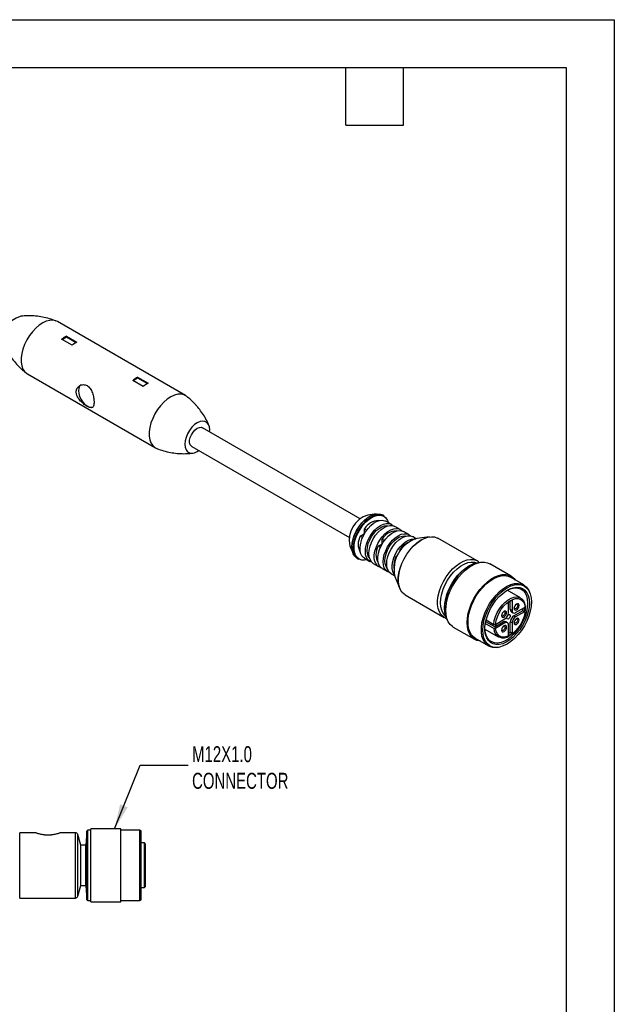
# Model space of a CAD drawing. Header units: millimetres. Extents: x 0 to 419, y 0 to 324.
# Tile 4 of 4: x 301 to 419, y 128 to 324. Entities that reach past the tile are written whole.
import ezdxf

# ---------------------------------------------------------------- set-up
doc = ezdxf.new("R2010")
doc.units = ezdxf.units.MM
doc.header["$LTSCALE"] = 1.5
doc.layers.add('DIMENSIONS', color=140, linetype='Continuous', lineweight=25)
doc.layers.add('TEXT', color=140, linetype='Continuous', lineweight=25)
doc.styles.add('SLDTEXTSTYLE0', font='TXT', dxfattribs={"width": 0.7})
doc.dimstyles.new('SLDDIMSTYLE4', dxfattribs={"dimtxt": 0.18, "dimasz": 4.953, "dimexe": 0, "dimexo": 0.0625, "dimgap": 0, "dimtad": 0, "dimtih": 1, "dimtoh": 1, "dimdec": 0, "dimrnd": 1e-09, "dimzin": 0, "dimdsep": 46, "dimtxsty": 'Standard', "dimsah": 1, "dimcen": 0.09, "dimadec": 0, "dimazin": 0, "dimtfac": 4.953, "dimtdec": 0, "dimtofl": 0, "dimtmove": 0, "dimatfit": 3, "dimfxl": 0, "dimfrac": 2, "dimtolj": 1, "dimtzin": 0, "dimarcsym": 0})

msp = doc.modelspace()

# ---------------------------------------------------------------- linework, layer by layer
at = {"color": 7, "linetype": 'Continuous'}
for p, q in [((0, 323.85), (419.1, 323.85)), ((419.1, 323.85), (419.1, 0))]:
    msp.add_line(p, q, dxfattribs=at)
for p, q in [((333.91, 249.14), (308.46, 263.84)), ((311.35, 259.13), (309.27, 260.33)), ((309.35, 260.29), (310.23, 260.8)), ((310.23, 260.97), (312.32, 259.77)), ((310.23, 260.8), (310.23, 260.97)), ((310.23, 260.8), (312.17, 259.68)), ((302.46, 253.45), (327.91, 238.75)), ((323.49, 252.12), (324.38, 252.64)), ((324.38, 252.8), (326.46, 251.6)), ((324.38, 252.64), (324.38, 252.8)), ((324.38, 252.64), (326.31, 251.52)), ((325.5, 250.96), (323.42, 252.17)), ((368.61, 224.67), (337.29, 242.75)), ((338.67, 241.95), (338.69, 242.32)), ((335.14, 239.03), (366.46, 220.94)), ((336.21, 238.03), (336.52, 238.23)), ((371.75, 225.63), (370.11, 225.4)), ((373.29, 225.26), (373.03, 225.41)), ((372.32, 224.27), (372.28, 224.29)), ((374.76, 223.55), (373.69, 224.16)), ((374.03, 224.34), (374.21, 223.86)), ((376.52, 222.52), (375.46, 223.14)), ((368.62, 221.22), (369.44, 221.7)), ((369.07, 220.96), (368.62, 221.22)), ((369.45, 221.71), (369.45, 222.66)), ((369.45, 222.66), (369.9, 222.4)), ((375.85, 222.23), (375.81, 222.25)), ((378.29, 221.5), (377.23, 222.12)), ((366.57, 219.28), (367.2, 217.74)), ((372.16, 219.18), (372.98, 219.66)), ((372.98, 219.67), (372.98, 220.62)), ((372.98, 220.62), (373.44, 220.36)), ((379.75, 220.66), (379, 221.1)), ((382.38, 221.07), (379.89, 220.73)), ((391.82, 216.29), (384.03, 220.79)), ((368.62, 217.96), (368.66, 217.93)), ((372.61, 218.92), (372.16, 219.18)), ((375.69, 217.14), (376.07, 217.36)), ((376.52, 218.14), (376.52, 218.58)), ((376.52, 218.58), (376.74, 218.45)), ((368.03, 216.75), (368.29, 216.6)), ((369.45, 216.8), (370.51, 216.18)), ((371.21, 215.78), (372.27, 215.16)), ((372.16, 215.92), (372.19, 215.89)), ((375.91, 217.02), (375.69, 217.14)), ((398.6, 213.24), (394.36, 215.69)), ((372.98, 214.76), (374.04, 214.14)), ((374.75, 213.73), (375.5, 213.3)), ((375.51, 213.15), (376.46, 210.82)), ((401.13, 211.5), (398.48, 213.03)), ((377.53, 209.53), (385.32, 205.03)), ((400.49, 208.92), (397.84, 210.45)), ((402.33, 209.94), (402.25, 210.14)), ((398.09, 205.99), (398.09, 208)), ((398.44, 206.6), (398.44, 208.23)), ((398.79, 208.41), (398.79, 206.39)), ((398.79, 206.39), (398.44, 206.6)), ((398.65, 206.14), (399, 205.94)), ((399.15, 205.37), (400.89, 206.38)), ((399.5, 205.99), (401.25, 206.99)), ((401.25, 206.18), (399.5, 205.17)), ((401.25, 206.18), (400.89, 206.38)), ((401.41, 206.68), (401.41, 206.88)), ((395.14, 202.85), (393.47, 203.82)), ((395.33, 203.17), (393.54, 204.2)), ((393.62, 204.55), (395.14, 203.67)), ((395.33, 203.17), (397.03, 204.15)), ((395.49, 203.67), (397.38, 204.76)), ((397.38, 203.94), (395.49, 202.85)), ((397.38, 203.94), (397.03, 204.15)), ((397.88, 203.99), (397.53, 204.2)), ((398.44, 202.13), (398.44, 204.15)), ((398.79, 203.94), (398.44, 204.15)), ((398.79, 203.94), (398.79, 201.93)), ((399.5, 205.17), (399.15, 205.37)), ((387.11, 203.14), (391.35, 200.69)), ((393.39, 202.74), (396.04, 201.21)), ((398.09, 201.52), (398.09, 203.54)), ((398.79, 201.93), (398.44, 202.13)), ((391.48, 200.9), (394.13, 199.37)), ((398.26, 201.43), (398.44, 201.54)), ((395.86, 199.08), (396.07, 199.1)), ((314.31, 162.58), (314.06, 159.76)), ((314.31, 148.94), (314.31, 162.58)), ((315.06, 162.76), (314.51, 162.76)), ((314.51, 148.76), (314.51, 162.76)), ((321.06, 163.01), (315.06, 163.01)), ((315.06, 148.51), (315.06, 163.01)), ((321.06, 148.51), (321.06, 163.01)), ((324.81, 162.76), (321.06, 162.76)), ((325.06, 162.61), (324.81, 162.76)), ((324.81, 148.76), (324.81, 162.76)), ((325.06, 148.9), (325.06, 162.61)), ((304.06, 162.26), (300.99, 162.26)), ((300.99, 149.26), (300.99, 162.26)), ((312.01, 162.26), (309.06, 162.26)), ((312.01, 149.26), (312.01, 162.26)), ((313.06, 159.76), (312.49, 161.89)), ((312.49, 149.63), (312.49, 161.89)), ((314.06, 159.76), (313.06, 159.76)), ((313.06, 151.76), (313.06, 159.76)), ((314.06, 151.76), (314.06, 159.76)), ((325.71, 160.21), (325.06, 160.21)), ((325.96, 159.96), (325.71, 160.21)), ((325.71, 151.34), (325.71, 160.21)), ((325.96, 151.59), (325.96, 159.96)), ((312.49, 149.63), (313.06, 151.76)), ((313.06, 151.76), (314.06, 151.76)), ((314.06, 151.76), (314.31, 148.94)), ((325.06, 151.34), (325.71, 151.34)), ((300.99, 149.26), (312.01, 149.26)), ((314.51, 148.76), (315.06, 148.76)), ((321.06, 148.76), (324.81, 148.76)), ((324.81, 148.76), (325.06, 148.9)), ((315.06, 148.51), (321.06, 148.51))]:
    msp.add_line(p, q)
at = {"flags": 128}
for points in [[(308.46, 263.84), (308.13, 263.99), (307.54, 264.11), (306.9, 264.08), (306.22, 263.9), (305.51, 263.58), (304.81, 263.11), (304.12, 262.53), (303.47, 261.83), (302.88, 261.05), (302.35, 260.2), (301.92, 259.3), (301.58, 258.39), (301.35, 257.48), (301.23, 256.61), (301.23, 255.8), (301.35, 255.06), (301.58, 254.42), (301.92, 253.9), (302.35, 253.51), (302.46, 253.45)], [(313.12, 251.26), (313.12, 251.26), (312.83, 251), (312.66, 250.61), (312.6, 250.11), (312.66, 249.55), (312.83, 248.96), (313.12, 248.37), (313.48, 247.83), (313.91, 247.38), (314.37, 247.05)], [(334.09, 249.03), (333.58, 249.3), (333, 249.42), (332.36, 249.39), (331.67, 249.21), (330.97, 248.88), (330.27, 248.42), (329.58, 247.83), (328.93, 247.13), (328.33, 246.35), (327.81, 245.5), (327.37, 244.61), (327.03, 243.69), (326.8, 242.79), (326.68, 241.92), (326.68, 241.1), (326.8, 240.36), (327.03, 239.72), (327.37, 239.2), (327.81, 238.82), (328.19, 238.62)], [(338.69, 242.32), (338.63, 242.92), (338.44, 243.41), (338.15, 243.79), (337.76, 244.01), (337.29, 244.08), (336.77, 243.99), (336.21, 243.75), (335.66, 243.36), (335.14, 242.84), (334.67, 242.23), (334.28, 241.55), (333.99, 240.84), (333.8, 240.13), (333.74, 239.46), (333.8, 238.86), (333.99, 238.36), (334.28, 237.99), (334.67, 237.76), (335.14, 237.69), (335.66, 237.78), (336.21, 238.03)], [(335.14, 239.03), (335.07, 239.07), (334.83, 239.36), (334.71, 239.77), (334.71, 240.27), (334.83, 240.82), (335.07, 241.37), (335.39, 241.89), (335.79, 242.32), (336.21, 242.64), (336.64, 242.82), (337.04, 242.84), (337.29, 242.75)], [(367.2, 217.74), (367.03, 218.35), (366.97, 219.06), (367.03, 219.85), (367.21, 220.67), (367.5, 221.51), (367.89, 222.34), (368.37, 223.12), (368.92, 223.84), (369.53, 224.46), (370.17, 224.97), (370.82, 225.34), (371.46, 225.57), (371.75, 225.63)], [(368.03, 216.75), (367.92, 216.82), (367.52, 217.19), (367.23, 217.7), (367.05, 218.32), (366.99, 219.04), (367.05, 219.82), (367.23, 220.65), (367.52, 221.49), (367.92, 222.32), (368.4, 223.11), (368.95, 223.82), (369.56, 224.45), (370.2, 224.96), (370.85, 225.33), (371.5, 225.56), (372.1, 225.64), (372.66, 225.57), (373.03, 225.41)], [(368.29, 216.6), (368.18, 216.67), (367.79, 217.04), (367.5, 217.55), (367.32, 218.17), (367.26, 218.88), (367.32, 219.67), (367.5, 220.5), (367.79, 221.34), (368.18, 222.17), (368.66, 222.95), (369.22, 223.67), (369.82, 224.29), (370.47, 224.8), (371.12, 225.18), (371.76, 225.41), (372.37, 225.49), (372.92, 225.41), (373.29, 225.26)], [(369.96, 216.5), (369.48, 216.42), (368.92, 216.45), (368.42, 216.64), (368.01, 216.96), (367.7, 217.43), (367.49, 218.01), (367.4, 218.68), (367.43, 219.44), (367.57, 220.24), (367.83, 221.06), (368.19, 221.88), (368.64, 222.67), (369.16, 223.39), (369.75, 224.03), (370.37, 224.56), (371.01, 224.97), (371.64, 225.23), (372.25, 225.35), (372.81, 225.32), (373.3, 225.14), (373.71, 224.81), (374.03, 224.34), (374.03, 224.34)], [(369.45, 216.8), (369.25, 216.94), (368.92, 217.31), (368.69, 217.81), (368.58, 218.41), (368.58, 219.09), (368.7, 219.83), (368.92, 220.59), (369.25, 221.34), (369.67, 222.06), (370.16, 222.72), (370.7, 223.3), (371.28, 223.76), (371.87, 224.1), (372.45, 224.3), (372.99, 224.36), (373.48, 224.26), (373.69, 224.16)], [(370.89, 216.03), (370.51, 216.18), (370.13, 216.49), (369.85, 216.93), (369.68, 217.49), (369.63, 218.13), (369.68, 218.84), (369.85, 219.59), (370.13, 220.35), (370.51, 221.09), (370.96, 221.79), (371.48, 222.41), (372.04, 222.93), (372.63, 223.33), (373.22, 223.61), (373.78, 223.73), (374.3, 223.71), (374.76, 223.55), (375.08, 223.29)], [(370.44, 216.88), (370.21, 217.22), (370.04, 217.73), (369.98, 218.33), (370.04, 219), (370.21, 219.71), (370.49, 220.43), (370.86, 221.12), (371.31, 221.75), (371.81, 222.3), (372.35, 222.75), (372.91, 223.07), (373.45, 223.25), (373.96, 223.28), (374.12, 223.26)], [(371.21, 215.78), (371.21, 215.78), (370.84, 216.09), (370.56, 216.53), (370.39, 217.08), (370.33, 217.72), (370.39, 218.43), (370.56, 219.18), (370.84, 219.94), (371.21, 220.68), (371.67, 221.38), (372.19, 222), (372.75, 222.52), (373.34, 222.93), (373.92, 223.2), (374.49, 223.33), (375.01, 223.31), (375.46, 223.14)], [(372.66, 215.01), (372.49, 215.06), (372.07, 215.3), (371.75, 215.68), (371.52, 216.18), (371.41, 216.78), (371.41, 217.46), (371.52, 218.19), (371.75, 218.95), (372.08, 219.71), (372.49, 220.43), (372.98, 221.09), (373.53, 221.66), (374.11, 222.13), (374.7, 222.47), (375.27, 222.67), (375.82, 222.72), (376.31, 222.63), (376.72, 222.39), (376.85, 222.27)], [(372.98, 214.76), (372.78, 214.89), (372.45, 215.27), (372.23, 215.77), (372.11, 216.37), (372.12, 217.05), (372.23, 217.79), (372.46, 218.55), (372.78, 219.3), (373.2, 220.02), (373.69, 220.68), (374.24, 221.26), (374.81, 221.72), (375.4, 222.06), (375.98, 222.26), (376.52, 222.31), (377.01, 222.22), (377.23, 222.12)], [(374.42, 213.99), (374.04, 214.14), (373.67, 214.45), (373.39, 214.89), (373.22, 215.45), (373.16, 216.09), (373.22, 216.8), (373.39, 217.55), (373.67, 218.31), (374.04, 219.05), (374.5, 219.75), (375.02, 220.37), (375.58, 220.89), (376.17, 221.29), (376.75, 221.57), (377.32, 221.69), (377.84, 221.67), (378.29, 221.5), (378.62, 221.25)], [(373.97, 214.84), (373.74, 215.18), (373.57, 215.69), (373.51, 216.29), (373.57, 216.96), (373.74, 217.67), (374.02, 218.39), (374.39, 219.07), (374.84, 219.71), (375.35, 220.26), (375.89, 220.71), (376.44, 221.03), (376.99, 221.21), (377.49, 221.24), (377.65, 221.22)], [(374.75, 213.73), (374.75, 213.73), (374.37, 214.04), (374.1, 214.48), (373.93, 215.04), (373.87, 215.68), (373.93, 216.39), (374.1, 217.14), (374.37, 217.9), (374.75, 218.64), (375.2, 219.34), (375.72, 219.96), (376.29, 220.48), (376.87, 220.89), (377.46, 221.16), (378.02, 221.29), (378.54, 221.26), (379, 221.1)], [(375.47, 213.4), (375.28, 213.64), (375.06, 214.14), (374.94, 214.74), (374.94, 215.42), (375.06, 216.15), (375.29, 216.91), (375.61, 217.67), (376.03, 218.39), (376.52, 219.05), (377.06, 219.62), (377.64, 220.09), (378.23, 220.43), (378.81, 220.63), (379.35, 220.68), (379.65, 220.64)], [(376.46, 210.82), (376.29, 211.34), (376.17, 212.11), (376.17, 212.97), (376.29, 213.88), (376.53, 214.82), (376.87, 215.77), (377.31, 216.71), (377.85, 217.61), (378.45, 218.44), (379.12, 219.19), (379.83, 219.84), (380.56, 220.37), (381.3, 220.76), (382.02, 221), (382.38, 221.07)], [(377.53, 209.53), (377.34, 209.65), (376.9, 210.08), (376.55, 210.64), (376.32, 211.31), (376.2, 212.09), (376.2, 212.94), (376.32, 213.85), (376.55, 214.8), (376.9, 215.75), (377.34, 216.69), (377.87, 217.59), (378.48, 218.43), (379.15, 219.18), (379.86, 219.83), (380.6, 220.36), (381.34, 220.75), (382.06, 221), (382.75, 221.09), (383.39, 221.03), (383.97, 220.83), (384.03, 220.79)], [(385.35, 205.02), (385.13, 205.16), (384.69, 205.58), (384.35, 206.14), (384.11, 206.81), (383.99, 207.59), (383.99, 208.44), (384.11, 209.36), (384.35, 210.3), (384.69, 211.26), (385.13, 212.19), (385.67, 213.09), (386.28, 213.93), (386.94, 214.68), (387.65, 215.33), (388.39, 215.86), (389.13, 216.25), (389.85, 216.5), (390.54, 216.59), (391.18, 216.54), (391.76, 216.33), (391.85, 216.28)], [(385.63, 205.3), (385.49, 205.42), (385.1, 205.88), (384.82, 206.47), (384.64, 207.17), (384.58, 207.96), (384.64, 208.82), (384.82, 209.72), (385.1, 210.65), (385.49, 211.56), (385.98, 212.45), (386.54, 213.29), (387.17, 214.04), (387.85, 214.7), (388.56, 215.25), (389.27, 215.66), (389.98, 215.93), (390.66, 216.05), (391.29, 216.02), (391.85, 215.84), (391.85, 215.84)], [(385.7, 205.12), (385.62, 205.36), (385.44, 206.1), (385.38, 206.94), (385.44, 207.84), (385.62, 208.8), (385.9, 209.77), (386.3, 210.74), (386.79, 211.69), (387.37, 212.59), (388.01, 213.42), (388.71, 214.16), (389.45, 214.79), (390.2, 215.29), (390.95, 215.66), (391.27, 215.77)], [(386.03, 204.34), (385.75, 204.85), (385.52, 205.56), (385.41, 206.35), (385.41, 207.23), (385.52, 208.16), (385.75, 209.13), (386.09, 210.11), (386.52, 211.07), (387.05, 212.01), (387.65, 212.89), (388.32, 213.69), (389.03, 214.4), (389.77, 214.99), (390.53, 215.46), (391.28, 215.8), (392.01, 215.99), (392.71, 216.03), (392.77, 216.02)], [(387.11, 203.14), (386.97, 203.22), (386.5, 203.63), (386.11, 204.18), (385.83, 204.84), (385.66, 205.61), (385.61, 206.46), (385.66, 207.37), (385.83, 208.33), (386.11, 209.32), (386.5, 210.3), (386.97, 211.27), (387.54, 212.2), (388.17, 213.06), (388.86, 213.84), (389.59, 214.53), (390.35, 215.1), (391.12, 215.54), (391.87, 215.84), (392.61, 216.01), (393.3, 216.02), (393.93, 215.89), (394.36, 215.69)], [(392.42, 200.36), (392.41, 200.36), (391.78, 200.49), (391.22, 200.77), (390.74, 201.19), (390.36, 201.73), (390.08, 202.39), (389.91, 203.16), (389.85, 204.01), (389.91, 204.92), (390.08, 205.88), (390.36, 206.87), (390.74, 207.85), (391.22, 208.82), (391.78, 209.75), (392.41, 210.61), (393.1, 211.39), (393.83, 212.08), (394.59, 212.65), (395.36, 213.09), (396.12, 213.4), (396.85, 213.56), (397.54, 213.57), (398.17, 213.44), (398.73, 213.16), (399.21, 212.75), (399.42, 212.48)], [(391.48, 200.9), (391.16, 201.12), (390.72, 201.59), (390.38, 202.18), (390.16, 202.88), (390.04, 203.68), (390.04, 204.55), (390.16, 205.49), (390.38, 206.45), (390.72, 207.43), (391.16, 208.4), (391.68, 209.33), (392.28, 210.21), (392.95, 211.01), (393.66, 211.72), (394.41, 212.32), (395.16, 212.79), (395.92, 213.12), (396.65, 213.31), (397.34, 213.35), (397.98, 213.24), (398.48, 213.03)], [(395.86, 199.08), (395.6, 199.05), (394.94, 199.08), (394.33, 199.27), (393.81, 199.59), (393.37, 200.06), (393.04, 200.65), (392.81, 201.35), (392.69, 202.15), (392.69, 203.02), (392.81, 203.95), (393.04, 204.92), (393.37, 205.9), (393.81, 206.87), (394.33, 207.8), (394.94, 208.68), (395.6, 209.48), (396.32, 210.19), (397.06, 210.79), (397.82, 211.26), (398.57, 211.59), (399.3, 211.78), (399.99, 211.82), (400.63, 211.71), (401.19, 211.46), (401.68, 211.06), (402.06, 210.53), (402.25, 210.14)], [(402.65, 208.13), (402.59, 207.22), (402.41, 206.26), (402.12, 205.28), (401.73, 204.31), (401.23, 203.35), (400.65, 202.45), (400, 201.62), (399.3, 200.87), (398.56, 200.24), (397.8, 199.73), (397.05, 199.37), (396.31, 199.14), (395.6, 199.07), (394.95, 199.16), (394.38, 199.4), (393.88, 199.78), (393.48, 200.3), (393.19, 200.94), (393.02, 201.69), (392.96, 202.53), (393.02, 203.44), (393.19, 204.4), (393.48, 205.38), (393.88, 206.36), (394.38, 207.31), (394.95, 208.22), (395.6, 209.05), (396.31, 209.79), (397.05, 210.42), (397.8, 210.93), (398.56, 211.3), (399.3, 211.52), (400, 211.59), (400.65, 211.51), (401.23, 211.27), (401.73, 210.89), (402.12, 210.37), (402.41, 209.72), (402.59, 208.97), (402.65, 208.13)], [(402.22, 207.88), (402.17, 207.03), (402, 206.14), (401.72, 205.22), (401.34, 204.31), (400.87, 203.42), (400.31, 202.58), (399.7, 201.82), (399.03, 201.14), (398.34, 200.57), (397.63, 200.13), (396.92, 199.82), (396.24, 199.66), (395.59, 199.64), (395.01, 199.77), (394.5, 200.04), (394.07, 200.45), (393.74, 200.99), (393.51, 201.63), (393.4, 202.38), (393.4, 203.2), (393.51, 204.08), (393.74, 204.99), (394.07, 205.9), (394.5, 206.81), (395.01, 207.67), (395.59, 208.48), (396.24, 209.2), (396.92, 209.82), (397.63, 210.33), (398.34, 210.71), (399.03, 210.94), (399.7, 211.04), (400.31, 210.98), (400.87, 210.78), (401.34, 210.44), (401.72, 209.96), (402, 209.37), (402.17, 208.67), (402.22, 207.88)], [(397.71, 210.38), (397.98, 210.52), (398.67, 210.79), (399.33, 210.91), (399.95, 210.88), (400.5, 210.7), (400.98, 210.38), (401.36, 209.92), (401.64, 209.34), (401.81, 208.66), (401.87, 207.88)], [(401.87, 207.88), (401.81, 207.04), (401.64, 206.16), (401.36, 205.26), (400.98, 204.36), (400.5, 203.49), (399.95, 202.67), (399.33, 201.93), (398.67, 201.29), (397.98, 200.75), (397.28, 200.35), (396.59, 200.08), (395.92, 199.96), (395.31, 199.99), (394.75, 200.17), (394.28, 200.49), (393.9, 200.95), (393.61, 201.53), (393.44, 202.21), (393.39, 202.88)], [(395.14, 203.67), (395.26, 204.44), (395.51, 205.23), (395.85, 206.01), (396.29, 206.76), (396.81, 207.45), (397.38, 208.04), (397.98, 208.52), (398.59, 208.87), (399.2, 209.08), (399.76, 209.13), (400.27, 209.02), (400.7, 208.77), (401.04, 208.38), (401.28, 207.86), (401.4, 207.23), (401.41, 206.88)], [(395.49, 203.67), (395.62, 204.42), (395.87, 205.19), (396.21, 205.95), (396.65, 206.67), (397.16, 207.33), (397.73, 207.88), (398.32, 208.32), (398.91, 208.62), (399.49, 208.78), (400.03, 208.78), (400.5, 208.63), (400.88, 208.32), (401.17, 207.89), (401.35, 207.33), (401.41, 206.68), (401.35, 205.96), (401.17, 205.2), (400.88, 204.43), (400.5, 203.68), (400.03, 202.98), (399.49, 202.36), (398.91, 201.85), (398.32, 201.47), (397.73, 201.22), (397.16, 201.13), (396.65, 201.19), (396.21, 201.41), (395.87, 201.77), (395.62, 202.26), (395.49, 202.85)], [(399.69, 206.56), (399.88, 206.71), (400.04, 206.93), (400.15, 207.18), (400.19, 207.42), (400.15, 207.61), (400.04, 207.74), (399.88, 207.77), (399.69, 207.7), (399.5, 207.55), (399.34, 207.33), (399.23, 207.09), (399.2, 206.84), (399.23, 206.65), (399.34, 206.52), (399.5, 206.49), (399.69, 206.56)], [(399.61, 207.65), (399.68, 207.67), (399.8, 207.64), (399.88, 207.56), (399.9, 207.42), (399.88, 207.24), (399.8, 207.07), (399.68, 206.91), (399.55, 206.8)], [(397.19, 205.12), (397.38, 205.27), (397.54, 205.48), (397.65, 205.73), (397.69, 205.97), (397.65, 206.17), (397.54, 206.29), (397.38, 206.32), (397.19, 206.26), (397, 206.11), (396.84, 205.89), (396.73, 205.64), (396.7, 205.4), (396.73, 205.2), (396.84, 205.08), (397, 205.05), (397.19, 205.12)], [(397.11, 206.21), (397.18, 206.22), (397.3, 206.2), (397.38, 206.11), (397.4, 205.97), (397.38, 205.8), (397.3, 205.62), (397.18, 205.47), (397.05, 205.36)], [(397.98, 205.5), (398.09, 205.58), (398.22, 205.62), (398.34, 205.6), (398.41, 205.51), (398.44, 205.37), (398.41, 205.2), (398.34, 205.02), (398.22, 204.87), (398.09, 204.76), (398.09, 204.76)], [(399.55, 206.8), (399.41, 206.76), (399.3, 206.78), (399.22, 206.87), (399.2, 206.94)], [(397.05, 205.36), (396.91, 205.31), (396.8, 205.34), (396.72, 205.42), (396.7, 205.49)], [(398.09, 204.76), (397.95, 204.71), (397.84, 204.74), (397.76, 204.82), (397.73, 204.97), (397.75, 205.09)], [(399.69, 203.67), (399.88, 203.82), (400.04, 204.04), (400.15, 204.29), (400.19, 204.53), (400.15, 204.73), (400.04, 204.85), (399.88, 204.88), (399.69, 204.81), (399.5, 204.66), (399.34, 204.45), (399.23, 204.2), (399.2, 203.96), (399.23, 203.76), (399.34, 203.64), (399.5, 203.61), (399.69, 203.67)], [(399.55, 203.92), (399.41, 203.87), (399.3, 203.89), (399.22, 203.98), (399.2, 204.05)], [(399.61, 204.76), (399.68, 204.78), (399.8, 204.76), (399.88, 204.67), (399.9, 204.53), (399.88, 204.36), (399.8, 204.18), (399.68, 204.03), (399.55, 203.92)], [(397.19, 202.23), (397.38, 202.38), (397.54, 202.6), (397.65, 202.85), (397.69, 203.09), (397.65, 203.28), (397.54, 203.41), (397.38, 203.44), (397.19, 203.37), (397, 203.22), (396.84, 203), (396.73, 202.75), (396.7, 202.51), (396.73, 202.32), (396.84, 202.19), (397, 202.16), (397.19, 202.23)], [(397.05, 202.47), (396.91, 202.43), (396.8, 202.45), (396.72, 202.54), (396.7, 202.61)], [(397.11, 203.32), (397.18, 203.34), (397.3, 203.31), (397.38, 203.23), (397.4, 203.09), (397.38, 202.91), (397.3, 202.74), (397.18, 202.58), (397.05, 202.47)]]:
    msp.add_lwpolyline(points, dxfattribs=at)
for centre, radius, start, end in [((302.35, 260.44), 4.63, 106.2853, 193.6865), ((313.22, 255.43), 6.29, 118.356, 128.8686), ((315.3, 254.23), 6.29, 118.356, 128.8686), ((327.37, 247.26), 6.29, 118.356, 128.8686), ((329.45, 246.06), 6.29, 118.356, 128.8686), ((315.12, 248.14), 1.32, 235.1513, 285.4315), ((371.61, 220.45), 5.17, 106.8741, 193.1313), ((372.36, 220.89), 3.41, 91.359, 148.6356), ((371.61, 219.59), 3.41, 151.3662, 208.6338), ((375.89, 218.84), 3.41, 91.359, 148.6356), ((381.72, 214.62), 6.39, 106.7059, 193.2995), ((380.1, 216.04), 4.39, 113.0896, 144.7198), ((375.15, 217.55), 3.41, 151.3662, 208.6338), ((379.68, 215.31), 4.39, 155.2802, 186.9144), ((400.31, 204.97), 3.76, 113.7698, 126.2248), ((396.55, 206.06), 1.54, 302.6055, 357.3945), ((398.93, 206.54), 0.493, 173.7012, 234.9867), ((399.22, 206.32), 0.437, 170.786, 309.2033), ((396.83, 206.81), 4.09, 354.0279, 359.9414), ((397.5, 206.59), 3.76, 353.7735, 6.2265), ((394.93, 203.81), 0.75, 301.8719, 358.1334), ((397.32, 203.74), 0.503, 65.6929, 125.6176), ((397.66, 203.61), 0.437, 350.786, 129.2033), ((399.98, 204.08), 1.54, 122.6055, 177.3945), ((400.33, 203.87), 1.54, 122.6055, 177.3945), ((397.04, 202.9), 1.91, 181.2498, 309.9055), ((396.02, 205.47), 4.13, 300.0858, 305.9414), ((396.57, 204.96), 3.76, 293.7698, 306.2248), ((314.51, 162.56), 0.2, 90, 175), ((300.99, 162.16), 0.1, 90, 120), ((312.01, 161.76), 0.5, 15, 90), ((300.99, 149.36), 0.1, 240, 270), ((312.01, 149.76), 0.5, 270, 345), ((314.51, 148.96), 0.2, 185, 270)]:
    msp.add_arc(centre, radius, start, end)
for points, knots in [([(308.17, 263.96), (308.07, 264.01), (307.53, 264.24), (306.51, 264.53), (305.13, 264.83), (303.78, 264.99), (302.49, 265.01), (301.57, 264.97), (301.11, 264.89), (301.05, 264.88)], [0, 0, 0, 0, 0.043585, 0.238092, 0.428654, 0.614711, 0.795499, 0.969974, 1, 1, 1, 1]), ([(297.85, 259.36), (297.94, 259.14), (298.19, 258.53), (298.73, 257.55), (299.45, 256.45), (300.34, 255.36), (301.25, 254.41), (301.93, 253.86), (302.21, 253.64)], [0, 0, 0, 0, 0.10689, 0.284056, 0.465693, 0.650465, 0.85683, 1, 1, 1, 1]), ([(312.17, 249.87), (312.17, 249.91), (312.18, 249.98), (312.19, 250.09), (312.21, 250.2), (312.23, 250.31), (312.27, 250.41), (312.31, 250.51), (312.4, 250.69), (312.58, 250.91), (312.87, 251.13), (313.21, 251.28), (313.59, 251.33), (313.97, 251.28), (314.33, 251.13), (314.67, 250.88), (314.95, 250.54), (315.2, 250.14), (315.39, 249.68), (315.53, 249.21), (315.62, 248.8), (315.67, 248.48), (315.69, 248.25), (315.71, 248.03), (315.71, 247.9), (315.71, 247.83)], [0, 0, 0, 0, 0.01788, 0.035657, 0.05339, 0.071133, 0.088944, 0.10688, 0.124994, 0.187392, 0.250143, 0.313206, 0.375304, 0.438079, 0.500019, 0.561915, 0.624734, 0.686819, 0.749896, 0.812634, 0.875045, 0.90661, 0.937757, 0.968786, 1, 1, 1, 1]), ([(315.71, 247.83), (315.71, 247.79), (315.71, 247.71), (315.7, 247.6), (315.69, 247.5), (315.68, 247.41), (315.67, 247.31), (315.65, 247.23), (315.61, 247.09), (315.53, 246.91), (315.39, 246.78), (315.2, 246.72), (314.95, 246.75), (314.67, 246.85), (314.33, 247.02), (313.97, 247.25), (313.59, 247.54), (313.21, 247.86), (312.87, 248.23), (312.58, 248.62), (312.39, 248.97), (312.28, 249.25), (312.22, 249.46), (312.18, 249.66), (312.18, 249.8), (312.17, 249.87)], [0, 0, 0, 0, 0.01788, 0.035657, 0.05339, 0.071133, 0.088944, 0.10688, 0.124994, 0.187392, 0.250143, 0.313206, 0.375304, 0.438079, 0.500019, 0.561915, 0.624734, 0.686819, 0.749896, 0.812634, 0.875045, 0.90661, 0.937757, 0.968786, 1, 1, 1, 1]), ([(336.15, 247.05), (336.02, 247.19), (335.65, 247.64), (334.96, 248.31), (334.39, 248.78), (334.09, 249.03)], [0, 0, 0, 0, 0.195756, 0.587121, 1, 1, 1, 1]), ([(338.51, 243.24), (338.42, 243.46), (338.18, 244.07), (337.64, 245.04), (336.95, 246.1), (336.41, 246.74), (336.15, 247.05)], [0, 0, 0, 0, 0.167805, 0.450775, 0.740887, 1, 1, 1, 1]), ([(328.19, 238.63), (328.29, 238.59), (328.84, 238.35), (329.86, 238.06), (331.23, 237.76), (332.58, 237.6), (333.88, 237.58), (334.8, 237.63), (335.26, 237.7), (335.34, 237.72)], [0, 0, 0, 0, 0.044294, 0.23816, 0.428094, 0.613538, 0.79373, 0.96763, 1, 1, 1, 1]), ([(392.3, 215.91), (392.26, 215.96), (392.13, 216.11), (391.96, 216.2), (391.84, 216.26)], [0, 0, 0, 0, 0.302005, 1, 1, 1, 1]), ([(385.36, 205.03), (385.43, 204.98), (385.6, 204.87), (385.8, 204.83), (385.92, 204.8)], [0, 0, 0, 0, 0.43976, 1, 1, 1, 1]), ([(306.56, 161.76), (306.51, 161.76), (306.42, 161.76), (306.28, 161.76), (306.14, 161.77), (306, 161.78), (305.87, 161.8), (305.73, 161.81), (305.49, 161.85), (305.16, 161.91), (304.78, 162.01), (304.47, 162.11), (304.28, 162.18), (304.16, 162.22), (304.1, 162.24), (304.07, 162.26), (304.06, 162.26), (304.06, 162.26)], [0, 0, 0, 0, 0.035677, 0.071142, 0.106526, 0.141958, 0.177569, 0.213489, 0.249841, 0.374082, 0.500002, 0.625341, 0.750145, 0.813208, 0.875469, 0.937531, 1, 1, 1, 1]), ([(309.06, 162.26), (309.06, 162.26), (309.06, 162.26), (309.05, 162.25), (309.03, 162.25), (309, 162.23), (308.96, 162.22), (308.92, 162.21), (308.83, 162.17), (308.65, 162.11), (308.34, 162.01), (307.96, 161.91), (307.6, 161.84), (307.29, 161.8), (307.05, 161.78), (306.81, 161.76), (306.64, 161.76), (306.56, 161.76)], [0, 0, 0, 0, 0.035786, 0.071358, 0.106826, 0.142304, 0.177907, 0.213746, 0.249931, 0.374709, 0.500074, 0.625968, 0.750235, 0.813533, 0.875798, 0.937721, 1, 1, 1, 1])]:
    msp.add_open_spline(points, degree=3, knots=knots)
for points in [[(395.14, 203.67), (395.26, 203.67), (395.38, 203.67), (395.49, 203.67)], [(395.49, 202.85), (395.38, 202.85), (395.26, 202.85), (395.14, 202.85)], [(325.71, 151.34), (325.8, 151.42), (325.88, 151.51), (325.96, 151.59)]]:
    msp.add_open_spline(points, degree=3)
at = {"layer": 'TEXT'}
for p, q in [((9.52, 314.32), (409.57, 314.32)), ((365.76, 302.89), (365.76, 314.32)), ((377.19, 302.89), (377.19, 314.32)), ((409.57, 314.32), (409.57, 9.52)), ((365.76, 302.89), (377.19, 302.89))]:
    msp.add_line(p, q, dxfattribs=at)

# ---------------------------------------------------------------- texts
at = {"layer": 'DIMENSIONS', "insert": (335.19, 179.45), "char_height": 3.175, "attachment_point": 1, "style": 'SLDTEXTSTYLE0'}
msp.add_mtext('M12X1.0^JCONNECTOR', dxfattribs=at)

# ---------------------------------------------------------------- leaders
at = {"layer": 'DIMENSIONS'}
msp.add_leader([(319.78, 163.01), (324.9, 175.66), (334.43, 175.66)], dimstyle='SLDDIMSTYLE4', dxfattribs=at)

doc.saveas('drawing.dxf')
